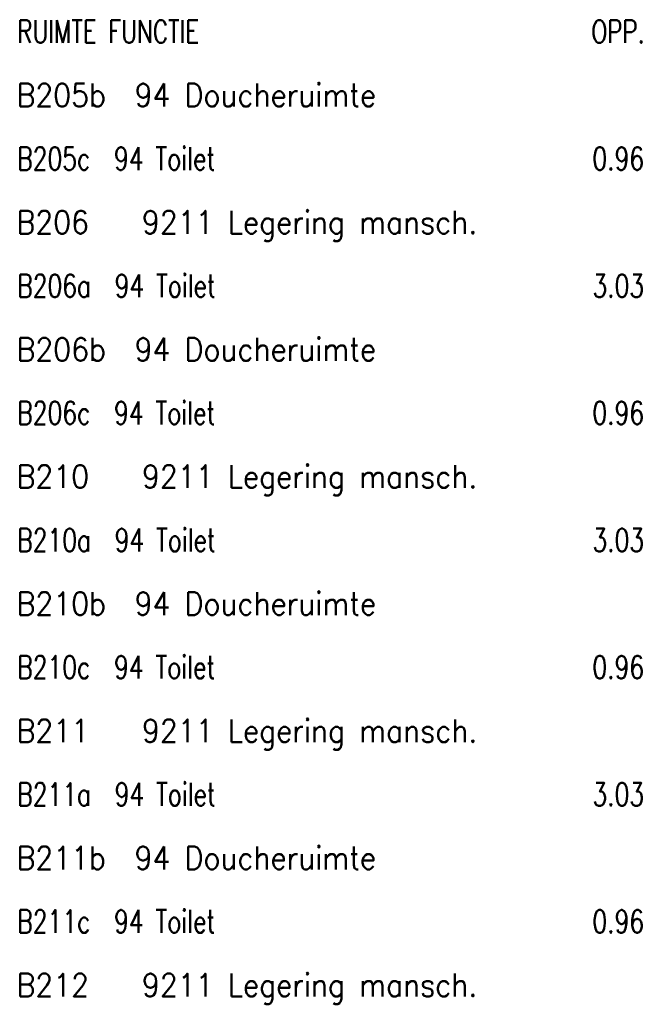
# Model space of a CAD drawing. Header units: metres. Extents: x 150867 to 150993, y 450406 to 450495.
# Tile 25 of 28: x 150964 to 150974, y 450450 to 450466. Entities that reach past the tile are written whole.
import ezdxf

# ---------------------------------------------------------------- set-up
doc = ezdxf.new("R2010")
doc.units = ezdxf.units.M
doc.header["$MEASUREMENT"] = 0
doc.layers.add('LEGENDA', color=7, linetype='Continuous', lineweight=0)
doc.styles.add('Style-STANDARD', font='STANDARD.shx')

# ---------------------------------------------------------------- blocks, each defined once
blk = doc.blocks.new('DDELEG')
at = {"layer": 'LEGENDA', "color": 7, "linetype": 'Continuous', "lineweight": 0, "style": 'Style-STANDARD'}
for s, p in [('RUIMTE FUNCTIE                              OPP.', (125.281, -0.002)), ('B205b  94 Doucheruimte                      1.24', (125.281, -1.502)), ('B205c  94 Toilet                            0.96', (125.28, -3.001)), ('B206   9211 Legering mansch.               24.55', (125.28, -4.502)), ('B206a  94 Toilet                            3.03', (125.281, -6.002)), ('B206b  94 Doucheruimte                      1.24', (125.281, -7.502)), ('B206c  94 Toilet                            0.96', (125.281, -9.001)), ('B210   9211 Legering mansch.               24.55', (125.281, -10.502)), ('B210a  94 Toilet                            3.03', (125.281, -12.002)), ('B210b  94 Doucheruimte                      1.24', (125.281, -13.501)), ('B210c  94 Toilet                            0.96', (125.281, -15.001)), ('B211   9211 Legering mansch.               24.55', (125.281, -16.502)), ('B211a  94 Toilet                            3.03', (125.281, -18.002)), ('B211b  94 Doucheruimte                      1.24', (125.28, -19.502)), ('B211c  94 Toilet                            0.96', (125.281, -21.001)), ('B212   9211 Legering mansch.               24.55', (125.28, -22.502))]:
    blk.add_text(s, height=0.53999, rotation=359.9996, dxfattribs=at).set_placement(p)

msp = doc.modelspace()

# ---------------------------------------------------------------- block references
at = {"layer": 'LEGENDA', "color": 7, "linetype": 'Continuous', "lineweight": 0, "xscale": 0.7000018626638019, "yscale": 0.7000018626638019, "zscale": 0.7000018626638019, "rotation": 0.0003811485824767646}
msp.add_blockref('DDELEG', (150876.067, 450465.916), dxfattribs=at)

doc.saveas('drawing.dxf')
